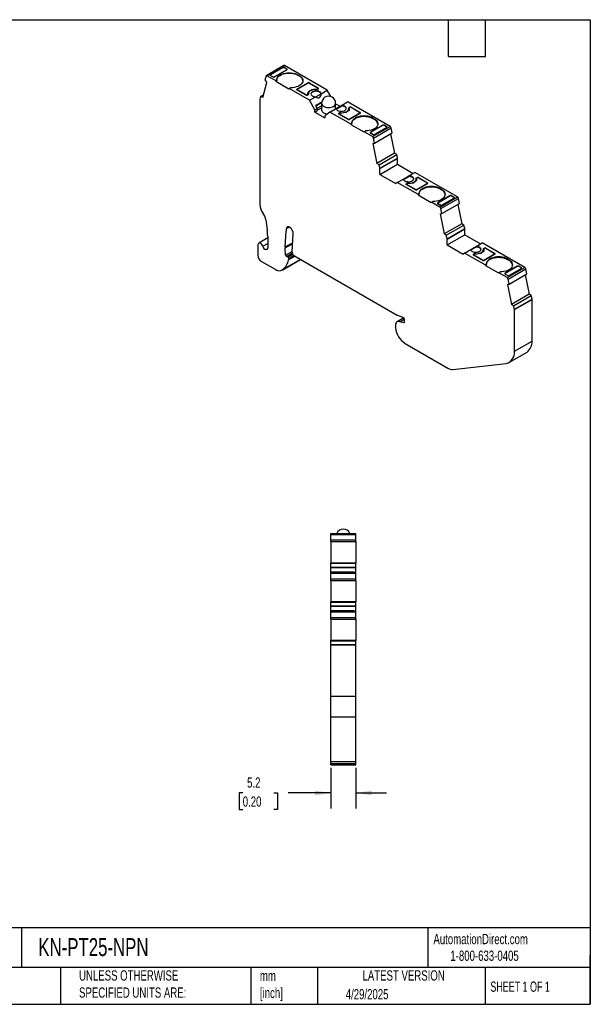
# Model space of a CAD drawing. Header units: millimetres. Extents: x 6 to 273, y 6 to 210.
# Tile 2 of 2: x 155 to 273, y 6 to 210. Entities that reach past the tile are written whole.
import ezdxf

# ---------------------------------------------------------------- set-up
doc = ezdxf.new("R2010")
doc.units = ezdxf.units.MM
doc.linetypes.add('SLD-Solid', pattern=[0])
doc.layers.add('DIMENSIONS', color=140, linetype='SLD-Solid', lineweight=25)
doc.layers.add('TEXT', color=140, linetype='SLD-Solid', lineweight=25)
doc.styles.add('SLDTEXTSTYLE0', font='TXT', dxfattribs={"width": 0.7})
doc.styles.add('SLDTEXTSTYLE1', font='TXT', dxfattribs={"width": 0.65})
doc.dimstyles.new('SLDDIMSTYLE1', dxfattribs={"dimtxt": 2.158008, "dimasz": 3.302, "dimexe": 0, "dimexo": 0.0625, "dimgap": 0.539502, "dimtad": 0, "dimtih": 1, "dimtoh": 1, "dimrnd": 1e-09, "dimzin": 12, "dimdsep": 46, "dimtxsty": 'SLDTEXTSTYLE0', "dimsah": 1, "dimcen": 0.09, "dimadec": 0, "dimazin": 3, "dimtfac": 1, "dimtmove": 0, "dimatfit": 0, "dimfxl": 0, "dimfrac": 2, "dimtolj": 1, "dimtzin": 12, "dimarcsym": 0})

# ---------------------------------------------------------------- blocks, each defined once
blk = doc.blocks.new('_D_3')
at = {"layer": 'DIMENSIONS'}
for p, q in [((219.54, 55.17), (219.54, 46.79)), ((224.69, 55.17), (224.69, 46.79)), ((201.37, 49.97), (200.65, 49.97)), ((200.65, 49.97), (200.65, 46.54)), ((207.79, 49.97), (208.51, 49.97)), ((208.51, 49.97), (208.51, 46.54)), ((219.54, 49.97), (210.71, 49.97)), ((224.69, 49.97), (231.04, 49.97)), ((200.65, 46.54), (201.37, 46.54)), ((208.51, 46.54), (207.79, 46.54))]:
    blk.add_line(p, q, dxfattribs=at)
for points in [[(219.54, 49.97), (216.24, 50.47), (216.24, 49.46)], [(224.69, 49.97), (227.99, 49.46), (227.99, 50.47)]]:
    blk.add_solid(points, dxfattribs=at)
at = {"layer": 'DIMENSIONS', "char_height": 2.117, "attachment_point": 1, "style": 'SLDTEXTSTYLE0'}
for s, insert in [('5.2', (202.27, 53.18)), ('0.20', (201.37, 49.26))]:
    blk.add_mtext(s, dxfattribs=dict(at, insert=insert))

msp = doc.modelspace()

# ---------------------------------------------------------------- linework, layer by layer
for p, q in [((209.868, 200.1), (206.227, 197.998)), ((206.364, 197.99), (210.006, 200.092)), ((207.091, 198.223), (209.601, 199.672)), ((209.614, 199.664), (207.105, 198.216)), ((207.932, 197.738), (210.442, 199.187)), ((210.455, 199.179), (207.946, 197.73)), ((209.602, 199.657), (209.601, 199.672)), ((209.884, 199.672), (209.898, 199.664)), ((210.442, 199.35), (209.898, 199.665)), ((218.8, 195.015), (210.006, 200.092)), ((210.443, 199.171), (210.442, 199.187)), ((210.444, 199.349), (210.456, 199.342)), ((210.504, 199.23), (210.5, 199.274)), ((206.172, 197.92), (205.958, 197.123)), ((205.958, 197.123), (206.33, 196.619)), ((208.123, 196.974), (206.364, 197.99)), ((207.046, 198.139), (207.044, 198.106)), ((207.104, 198.052), (207.091, 198.06)), ((207.104, 198.052), (207.649, 197.738)), ((207.105, 198.052), (207.104, 198.052)), ((207.105, 198.052), (207.649, 197.738)), ((207.663, 197.73), (207.649, 197.738)), ((207.649, 197.738), (207.649, 197.738)), ((208.401, 197.135), (208.123, 196.974)), ((212.754, 198.179), (213.037, 198.016)), ((212.754, 198.097), (212.754, 198.179)), ((212.754, 198.097), (213.037, 197.934)), ((213.037, 197.934), (213.037, 198.016)), ((205.491, 193.486), (206.33, 196.619)), ((208.193, 196.852), (208.123, 196.974)), ((208.405, 196.974), (208.193, 196.852)), ((208.193, 196.852), (210.88, 195.301)), ((210.88, 195.301), (210.95, 195.342)), ((210.95, 195.342), (211.228, 195.503)), ((215.158, 192.913), (210.95, 195.342)), ((212.542, 195.24), (214.769, 196.526)), ((212.542, 195.158), (214.769, 196.444)), ((212.542, 195.24), (212.542, 195.158)), ((212.757, 194.952), (212.542, 195.076)), ((212.604, 195.138), (212.604, 195.056)), ((214.84, 196.464), (212.648, 195.199)), ((214.451, 194.036), (212.648, 195.076)), ((212.648, 195.076), (212.648, 195.015)), ((214.769, 196.444), (214.769, 196.526)), ((215.268, 196.401), (215.052, 196.526)), ((215.052, 196.526), (215.052, 196.464)), ((215.052, 196.464), (216.855, 195.423)), ((216.216, 195.854), (215.268, 196.401)), ((216.961, 195.423), (216.216, 195.854)), ((216.579, 195.151), (216.579, 195.207)), ((216.749, 195.24), (216.855, 195.301)), ((216.749, 195.24), (216.749, 195.158)), ((216.855, 195.219), (216.749, 195.158)), ((216.961, 195.26), (216.819, 195.178)), ((216.855, 195.219), (216.855, 195.301)), ((216.961, 195.342), (216.896, 195.379)), ((216.899, 195.281), (216.899, 195.362)), ((216.961, 195.342), (216.961, 195.423)), ((204.891, 193.101), (204.891, 171.388)), ((205.045, 193.707), (204.898, 193.16)), ((205.045, 193.707), (205.643, 194.053)), ((205.491, 193.486), (205.045, 193.707)), ((213.706, 194.405), (212.757, 194.952)), ((214.451, 193.974), (213.706, 194.405)), ((214.451, 193.974), (214.451, 194.036)), ((214.643, 193.944), (214.663, 193.954)), ((214.663, 194.036), (214.769, 194.097)), ((214.663, 194.036), (214.663, 193.954)), ((214.769, 194.015), (214.663, 193.954)), ((214.875, 194.056), (214.734, 193.974)), ((214.769, 194.015), (214.769, 194.097)), ((214.828, 194.097), (214.828, 194.178)), ((214.913, 194.291), (214.913, 194.209)), ((214.913, 194.209), (214.924, 194.103)), ((214.931, 194.12), (214.931, 194.156)), ((215.158, 192.913), (216.426, 193.645)), ((216.465, 193.622), (217.527, 194.235)), ((217.528, 194.161), (217.527, 194.235)), ((217.532, 194.283), (218.8, 195.015)), ((219.522, 193.675), (218.8, 195.015)), ((216.224, 190.937), (215.158, 192.913)), ((216.224, 190.937), (216.719, 191.223)), ((217.651, 192.535), (216.4, 191.813)), ((216.4, 191.813), (216.719, 191.223)), ((217.635, 192.404), (216.45, 191.72)), ((216.698, 191.261), (217.631, 191.8)), ((216.719, 190.865), (217.631, 191.392)), ((216.719, 191.223), (216.719, 190.783)), ((217.631, 192.244), (217.631, 190.95)), ((219.363, 190.486), (220.631, 191.217)), ((220.531, 191.16), (220.531, 192.244)), ((220.531, 192.215), (221.459, 191.68)), ((220.656, 191.114), (221.795, 191.772)), ((221.737, 191.856), (223.005, 192.588)), ((231.786, 187.519), (223.005, 192.588)), ((223.25, 191.129), (223.25, 191.21)), ((223.287, 191.445), (223.429, 191.527)), ((223.287, 191.363), (223.429, 191.445)), ((223.287, 191.363), (223.287, 191.445)), ((223.335, 191.323), (223.335, 191.241)), ((223.337, 191.306), (223.337, 191.225)), ((223.351, 191.139), (223.337, 191.225)), ((223.5, 191.465), (223.394, 191.404)), ((223.429, 191.527), (223.429, 191.445)), ((223.712, 191.527), (225.621, 190.425)), ((223.712, 191.465), (223.712, 191.527)), ((223.712, 191.465), (225.515, 190.425)), ((216.224, 190.498), (216.224, 190.937)), ((216.224, 190.498), (216.719, 190.783)), ((216.224, 190.498), (218.301, 189.298)), ((219.363, 190.486), (218.301, 189.743)), ((218.301, 189.743), (218.301, 189.298)), ((223.57, 188.057), (219.363, 190.486)), ((221.202, 190.241), (221.343, 190.323)), ((221.202, 190.159), (221.343, 190.241)), ((221.202, 190.159), (221.202, 190.241)), ((223.111, 188.975), (221.202, 190.078)), ((221.264, 190.139), (221.264, 190.057)), ((221.414, 190.261), (221.308, 190.2)), ((223.111, 189.037), (221.308, 190.078)), ((221.308, 190.078), (221.308, 190.016)), ((221.343, 190.323), (221.343, 190.241)), ((221.516, 190.293), (221.516, 190.355)), ((223.111, 188.975), (223.111, 189.037)), ((223.323, 189.037), (225.515, 190.302)), ((223.323, 188.955), (225.515, 190.22)), ((223.323, 189.037), (223.323, 188.955)), ((225.621, 190.261), (223.394, 188.975)), ((225.515, 190.22), (225.515, 190.302)), ((225.621, 190.343), (225.556, 190.38)), ((225.559, 190.282), (225.559, 190.363)), ((225.621, 190.425), (225.621, 190.343)), ((228.202, 189.261), (228.485, 189.098)), ((228.202, 189.179), (228.202, 189.261)), ((228.202, 189.179), (228.485, 189.016)), ((228.485, 189.016), (228.485, 189.098)), ((223.303, 188.945), (223.323, 188.955)), ((223.849, 188.218), (223.57, 188.057)), ((223.641, 187.934), (223.57, 188.057)), ((223.853, 188.057), (223.641, 187.934)), ((223.641, 187.934), (226.328, 186.383)), ((227.708, 186.322), (230.217, 187.771)), ((230.23, 187.763), (227.721, 186.315)), ((228.145, 185.416), (231.786, 187.519)), ((228.349, 185.117), (231.991, 187.219)), ((228.548, 185.837), (231.058, 187.285)), ((231.071, 187.278), (228.562, 185.829)), ((230.217, 187.771), (230.218, 187.756)), ((230.463, 187.785), (231.095, 187.419)), ((230.5, 187.771), (230.514, 187.763)), ((231.058, 187.449), (230.514, 187.763)), ((230.514, 187.755), (230.514, 187.763)), ((231.058, 187.449), (231.072, 187.441)), ((231.058, 187.441), (231.058, 187.449)), ((231.059, 187.27), (231.058, 187.285)), ((231.12, 187.33), (231.116, 187.373)), ((232.204, 186.177), (231.991, 187.219)), ((226.399, 186.424), (226.328, 186.383)), ((226.399, 186.424), (226.677, 186.585)), ((228.145, 185.416), (226.399, 186.424)), ((228.316, 185.815), (227.684, 186.18)), ((227.721, 186.151), (227.707, 186.159)), ((227.721, 186.151), (228.263, 185.838)), ((228.279, 185.829), (228.265, 185.837)), ((228.563, 184.074), (228.349, 185.117)), ((228.563, 184.074), (232.204, 186.177)), ((231.858, 185.977), (232.672, 181.999)), ((228.191, 183.999), (228.563, 184.074)), ((228.191, 183.999), (229.03, 179.897)), ((232.672, 181.999), (229.03, 179.897)), ((229.476, 179.603), (233.118, 181.706)), ((229.623, 178.887), (233.265, 180.989)), ((229.63, 178.819), (233.272, 180.922)), ((233.118, 181.706), (232.672, 181.999)), ((233.265, 180.989), (233.118, 181.706)), ((233.272, 179.72), (233.272, 180.922)), ((229.476, 179.603), (229.03, 179.897)), ((229.623, 178.887), (229.476, 179.603)), ((229.63, 177.618), (233.272, 179.72)), ((229.63, 177.618), (229.63, 178.819)), ((233.272, 179.72), (236.534, 177.837)), ((229.63, 177.618), (232.926, 175.715)), ((234.539, 176.567), (235.678, 177.225)), ((235.62, 177.31), (236.888, 178.041)), ((245.669, 172.972), (236.888, 178.041)), ((237.17, 176.898), (237.312, 176.98)), ((237.17, 176.817), (237.312, 176.898)), ((237.17, 176.817), (237.17, 176.898)), ((237.383, 176.919), (237.277, 176.857)), ((237.312, 176.98), (237.312, 176.898)), ((237.595, 176.98), (239.504, 175.878)), ((237.595, 176.919), (237.595, 176.98)), ((237.595, 176.919), (239.398, 175.878)), ((233.246, 175.939), (232.926, 175.715)), ((233.246, 175.939), (234.513, 176.671)), ((237.453, 173.51), (233.246, 175.939)), ((235.085, 175.694), (235.226, 175.776)), ((235.085, 175.612), (235.226, 175.694)), ((235.085, 175.612), (235.085, 175.694)), ((236.994, 174.429), (235.085, 175.531)), ((235.147, 175.592), (235.147, 175.51)), ((235.297, 175.714), (235.191, 175.653)), ((236.994, 174.49), (235.191, 175.531)), ((235.191, 175.531), (235.191, 175.47)), ((235.226, 175.776), (235.226, 175.694)), ((235.399, 175.746), (235.399, 175.808)), ((237.133, 176.582), (237.133, 176.664)), ((237.206, 174.49), (239.398, 175.755)), ((237.206, 174.408), (239.398, 175.674)), ((237.218, 176.776), (237.218, 176.694)), ((237.22, 176.759), (237.22, 176.678)), ((237.234, 176.592), (237.22, 176.678)), ((239.504, 175.714), (237.277, 174.429)), ((239.398, 175.674), (239.398, 175.755)), ((239.504, 175.796), (239.439, 175.834)), ((239.442, 175.735), (239.442, 175.817)), ((239.504, 175.796), (239.504, 175.878)), ((236.994, 174.429), (236.994, 174.49)), ((237.186, 174.399), (237.206, 174.408)), ((237.206, 174.49), (237.206, 174.408)), ((237.732, 173.671), (237.453, 173.51)), ((237.524, 173.388), (237.453, 173.51)), ((237.736, 173.51), (237.524, 173.388)), ((237.524, 173.388), (240.211, 171.837)), ((241.59, 171.776), (244.1, 173.224)), ((244.113, 173.216), (241.604, 171.768)), ((242.027, 170.87), (245.669, 172.972)), ((242.085, 174.714), (242.368, 174.551)), ((242.085, 174.633), (242.085, 174.714)), ((242.085, 174.633), (242.368, 174.469)), ((242.368, 174.469), (242.368, 174.551)), ((242.431, 171.29), (244.941, 172.739)), ((244.954, 172.731), (242.445, 171.282)), ((244.1, 173.224), (244.101, 173.209)), ((244.345, 173.238), (244.978, 172.873)), ((244.383, 173.224), (244.397, 173.217)), ((244.941, 172.902), (244.397, 173.217)), ((244.397, 173.208), (244.397, 173.217)), ((244.941, 172.902), (244.955, 172.894)), ((244.941, 172.894), (244.941, 172.902)), ((244.942, 172.724), (244.941, 172.739)), ((245.003, 172.783), (244.999, 172.826)), ((204.891, 171.388), (204.891, 171.388)), ((240.282, 171.877), (240.211, 171.837)), ((240.282, 171.877), (240.56, 172.038)), ((242.027, 170.87), (240.282, 171.877)), ((242.199, 171.268), (241.567, 171.634)), ((241.604, 171.604), (241.59, 171.612)), ((241.604, 171.604), (242.148, 171.29)), ((242.162, 171.282), (242.148, 171.29)), ((242.232, 170.57), (245.874, 172.672)), ((242.446, 169.528), (246.087, 171.63)), ((245.741, 171.43), (246.555, 167.452)), ((246.087, 171.63), (245.874, 172.672)), ((242.074, 169.453), (242.446, 169.528)), ((242.074, 169.453), (242.913, 165.35)), ((242.446, 169.528), (242.232, 170.57)), ((206.149, 168.214), (206.412, 166.26)), ((211.004, 166.744), (210.34, 166.361)), ((246.555, 167.452), (242.913, 165.35)), ((243.359, 165.057), (247.001, 167.159)), ((247.001, 167.159), (246.555, 167.452)), ((247.148, 166.442), (247.001, 167.159)), ((206.511, 164.844), (206.511, 162.478)), ((210.141, 162.653), (210.316, 165.908)), ((210.34, 166.361), (210.316, 165.908)), ((211.542, 161.547), (211.752, 165.448)), ((243.359, 165.057), (242.913, 165.35)), ((243.506, 164.34), (243.359, 165.057)), ((243.506, 164.34), (247.148, 166.442)), ((243.513, 164.273), (247.155, 166.375)), ((243.513, 163.071), (247.155, 165.174)), ((247.155, 165.174), (247.155, 166.375)), ((247.155, 165.174), (250.417, 163.29)), ((204.504, 163.085), (204.504, 160.88)), ((206.511, 164.498), (204.659, 163.429)), ((205.507, 162.782), (206.511, 163.361)), ((210.141, 162.653), (211.648, 163.524)), ((210.141, 162.452), (211.637, 163.316)), ((243.513, 163.071), (243.513, 164.273)), ((243.513, 163.071), (246.809, 161.169)), ((248.422, 162.021), (249.561, 162.678)), ((249.503, 162.763), (250.771, 163.495)), ((259.552, 158.425), (250.771, 163.495)), ((206.157, 162.105), (206.475, 162.288)), ((210.221, 160.942), (210.141, 162.452)), ((210.221, 160.942), (211.551, 161.71)), ((210.362, 160.708), (211.556, 161.397)), ((210.708, 160.508), (210.362, 160.708)), ((211.705, 161.084), (210.708, 160.508)), ((212.177, 160.747), (210.819, 159.963)), ((211.948, 160.88), (210.848, 160.245)), ((211.895, 160.91), (233.211, 148.605)), ((247.129, 161.392), (246.809, 161.169)), ((247.129, 161.392), (248.396, 162.124)), ((251.336, 158.963), (247.129, 161.392)), ((248.967, 161.147), (249.109, 161.229)), ((248.967, 161.066), (249.109, 161.147)), ((248.967, 161.066), (248.967, 161.147)), ((250.877, 159.882), (248.967, 160.984)), ((249.03, 161.045), (249.03, 160.964)), ((249.18, 161.168), (249.073, 161.107)), ((250.877, 159.943), (249.073, 160.984)), ((249.073, 160.984), (249.073, 160.923)), ((249.109, 161.229), (249.109, 161.147)), ((249.282, 161.199), (249.282, 161.261)), ((251.015, 162.035), (251.015, 162.117)), ((251.053, 162.351), (251.195, 162.433)), ((251.053, 162.27), (251.195, 162.352)), ((251.053, 162.27), (251.053, 162.351)), ((251.089, 159.943), (253.281, 161.209)), ((251.089, 159.861), (253.281, 161.127)), ((251.101, 162.229), (251.101, 162.147)), ((251.103, 162.213), (251.103, 162.131)), ((251.117, 162.045), (251.103, 162.131)), ((251.266, 162.372), (251.159, 162.311)), ((253.387, 161.168), (251.159, 159.882)), ((251.195, 162.433), (251.195, 162.352)), ((251.478, 162.433), (253.387, 161.331)), ((251.478, 162.372), (251.478, 162.433)), ((251.478, 162.372), (253.281, 161.331)), ((253.281, 161.127), (253.281, 161.209)), ((253.387, 161.249), (253.322, 161.287)), ((253.325, 161.188), (253.325, 161.27)), ((253.387, 161.249), (253.387, 161.331)), ((205.211, 159.656), (208.026, 158.031)), ((209.513, 157.889), (213.155, 159.991)), ((213.292, 160.087), (209.651, 157.984)), ((210.848, 160.245), (210.819, 159.963)), ((213.155, 159.991), (213.292, 160.087)), ((250.877, 159.882), (250.877, 159.943)), ((251.069, 159.852), (251.089, 159.861)), ((251.089, 159.943), (251.089, 159.861)), ((251.615, 159.124), (251.336, 158.963)), ((251.407, 158.841), (251.336, 158.963)), ((251.619, 158.963), (251.407, 158.841)), ((251.407, 158.841), (254.094, 157.29)), ((255.473, 157.229), (257.982, 158.677)), ((257.996, 158.67), (255.487, 157.221)), ((255.968, 160.168), (256.251, 160.004)), ((255.968, 160.086), (255.968, 160.168)), ((255.968, 160.086), (256.251, 159.923)), ((256.251, 159.923), (256.251, 160.004)), ((257.982, 158.677), (257.984, 158.662)), ((258.266, 158.678), (258.28, 158.67)), ((258.824, 158.356), (258.28, 158.67)), ((254.165, 157.331), (254.094, 157.29)), ((254.165, 157.331), (254.443, 157.491)), ((255.91, 156.323), (254.165, 157.331)), ((255.486, 157.057), (255.473, 157.065)), ((255.486, 157.057), (256.031, 156.743)), ((255.91, 156.323), (259.552, 158.425)), ((256.045, 156.735), (256.031, 156.743)), ((256.115, 156.023), (259.757, 158.125)), ((256.314, 156.743), (258.823, 158.192)), ((258.837, 158.184), (256.328, 156.736)), ((256.329, 154.981), (259.97, 157.083)), ((258.825, 158.177), (258.823, 158.192)), ((258.824, 158.356), (258.838, 158.348)), ((258.886, 158.236), (258.882, 158.279)), ((259.624, 156.883), (260.438, 152.906)), ((259.97, 157.083), (259.757, 158.125)), ((255.957, 154.906), (256.329, 154.981)), ((255.957, 154.906), (256.796, 150.803)), ((256.329, 154.981), (256.115, 156.023)), ((260.438, 152.906), (256.796, 150.803)), ((257.242, 150.51), (260.884, 152.612)), ((260.884, 152.612), (260.438, 152.906)), ((261.03, 151.896), (260.884, 152.612)), ((257.242, 150.51), (256.796, 150.803)), ((257.389, 149.793), (257.242, 150.51)), ((257.389, 149.793), (261.03, 151.896)), ((257.396, 149.726), (261.038, 151.828)), ((261.038, 143.85), (261.038, 151.828)), ((233.316, 148.553), (234.517, 148.068)), ((257.396, 141.747), (257.396, 149.726)), ((232.841, 146.375), (232.841, 146.13)), ((234.612, 147.991), (233.204, 147.178)), ((233.76, 147.228), (234.679, 147.759)), ((234.574, 147.01), (233.76, 147.228)), ((234.574, 147.01), (234.674, 147.068)), ((234.679, 147.813), (234.679, 147.107)), ((234.856, 142.756), (243.694, 137.654)), ((257.396, 141.112), (261.038, 143.214)), ((261.038, 143.214), (261.038, 143.85)), ((256.36, 138.851), (260.002, 140.953)), ((257.396, 141.112), (257.396, 141.747)), ((257.396, 141.112), (257.396, 141.112)), ((244.733, 137.386), (255.676, 138.63)), ((219.542, 103.536), (224.692, 103.536)), ((219.542, 103.314), (219.542, 103.536)), ((219.542, 103.314), (224.692, 103.314)), ((219.542, 102.188), (219.542, 103.314)), ((219.542, 102.188), (224.692, 102.188)), ((219.542, 101.833), (219.542, 102.188)), ((219.542, 101.833), (224.692, 101.833)), ((219.542, 101.833), (219.542, 97.403)), ((220.152, 103.536), (220.152, 103.536)), ((224.692, 103.314), (224.692, 103.536)), ((224.692, 102.188), (224.692, 103.314)), ((224.692, 101.833), (224.692, 102.188)), ((224.692, 101.833), (224.692, 97.403)), ((224.692, 97.403), (219.542, 97.403)), ((219.542, 97.359), (219.542, 97.403)), ((219.542, 97.359), (224.692, 97.359)), ((219.542, 96.585), (219.542, 97.359)), ((219.542, 96.585), (224.692, 96.585)), ((219.542, 96.507), (219.542, 96.585)), ((219.542, 96.507), (224.692, 96.507)), ((219.542, 95.536), (219.542, 96.507)), ((219.542, 95.536), (224.692, 95.536)), ((219.542, 95.314), (219.542, 95.536)), ((219.542, 95.536), (219.936, 95.536)), ((219.936, 95.536), (219.542, 95.536)), ((219.542, 95.536), (220.142, 95.536)), ((220.137, 95.536), (219.936, 95.536)), ((220.139, 95.536), (219.936, 95.536)), ((220.142, 95.536), (220.142, 95.536)), ((220.142, 95.536), (220.142, 95.536)), ((220.152, 95.536), (220.152, 95.536)), ((223.891, 95.536), (220.343, 95.536)), ((224.082, 95.536), (224.082, 95.536)), ((224.092, 95.536), (224.692, 95.536)), ((224.092, 95.536), (224.092, 95.536)), ((224.092, 95.536), (224.092, 95.536)), ((224.292, 95.536), (224.292, 95.536)), ((224.692, 97.359), (224.692, 97.403)), ((224.692, 96.585), (224.692, 97.359)), ((224.692, 96.507), (224.692, 96.585)), ((224.692, 95.536), (224.692, 96.507)), ((224.692, 95.314), (224.692, 95.536)), ((219.542, 95.314), (224.692, 95.314)), ((219.542, 94.188), (219.542, 95.314)), ((219.542, 94.188), (224.692, 94.188)), ((219.542, 93.833), (219.542, 94.188)), ((219.542, 93.833), (224.692, 93.833)), ((219.542, 93.833), (219.542, 89.403)), ((224.692, 94.188), (224.692, 95.314)), ((224.692, 93.833), (224.692, 94.188)), ((224.692, 93.833), (224.692, 89.403)), ((224.692, 89.403), (219.542, 89.403)), ((219.542, 89.359), (219.542, 89.403)), ((219.542, 89.359), (224.692, 89.359)), ((219.542, 88.585), (219.542, 89.359)), ((219.542, 88.585), (224.692, 88.585)), ((219.542, 88.507), (219.542, 88.585)), ((219.542, 88.507), (224.692, 88.507)), ((219.542, 87.536), (219.542, 88.507)), ((219.542, 87.536), (224.692, 87.536)), ((219.542, 87.314), (219.542, 87.536)), ((219.936, 87.536), (219.542, 87.536)), ((219.542, 87.536), (220.242, 87.536)), ((219.542, 87.536), (219.936, 87.536)), ((220.154, 87.536), (219.936, 87.536)), ((220.243, 87.536), (219.936, 87.536)), ((220.142, 87.536), (220.142, 87.536)), ((220.142, 87.536), (220.142, 87.536)), ((220.142, 87.536), (220.142, 87.536)), ((223.891, 87.536), (220.343, 87.536)), ((224.083, 87.536), (224.692, 87.536)), ((224.092, 87.536), (224.092, 87.536)), ((224.092, 87.536), (224.092, 87.536)), ((224.092, 87.536), (224.092, 87.536)), ((224.292, 87.536), (224.292, 87.536)), ((224.692, 89.359), (224.692, 89.403)), ((224.692, 88.585), (224.692, 89.359)), ((224.692, 88.507), (224.692, 88.585)), ((224.692, 87.536), (224.692, 88.507)), ((224.692, 87.314), (224.692, 87.536)), ((219.542, 87.314), (224.692, 87.314)), ((219.542, 86.188), (219.542, 87.314)), ((219.542, 86.188), (224.692, 86.188)), ((219.542, 85.833), (219.542, 86.188)), ((219.542, 85.833), (224.692, 85.833)), ((219.542, 85.833), (219.542, 81.403)), ((224.692, 86.188), (224.692, 87.314)), ((224.692, 85.833), (224.692, 86.188)), ((224.692, 85.833), (224.692, 81.403)), ((224.692, 81.403), (219.542, 81.403)), ((219.542, 81.359), (219.542, 81.403)), ((219.542, 81.359), (224.692, 81.359)), ((219.542, 80.585), (219.542, 81.359)), ((224.692, 81.359), (224.692, 81.403)), ((224.692, 80.585), (224.692, 81.359)), ((219.542, 80.585), (224.692, 80.585)), ((219.542, 80.507), (219.542, 80.585)), ((219.542, 70.736), (219.542, 80.507)), ((219.542, 80.507), (224.692, 80.507)), ((224.692, 80.507), (224.692, 80.585)), ((224.692, 70.736), (224.692, 80.507)), ((219.542, 69.958), (219.542, 70.736)), ((219.542, 69.958), (224.692, 69.958)), ((219.542, 65.702), (219.542, 69.958)), ((224.692, 69.958), (224.692, 70.736)), ((224.692, 65.702), (224.692, 69.958)), ((219.542, 65.702), (224.692, 65.702)), ((219.542, 56.442), (219.542, 65.702)), ((224.692, 56.442), (224.692, 65.702)), ((219.542, 56.442), (224.692, 56.442)), ((219.542, 56.036), (219.542, 56.442)), ((219.542, 56.036), (224.692, 56.036)), ((219.542, 55.774), (219.542, 56.036)), ((219.542, 55.774), (224.692, 55.774)), ((224.692, 56.036), (224.692, 56.442)), ((224.692, 55.774), (224.692, 56.036))]:
    msp.add_line(p, q)
at = {"flags": 128}
for points in [[(208.401, 197.135), (208.431, 197.365), (208.524, 197.59), (208.677, 197.804), (208.885, 198.001), (209.145, 198.177), (209.449, 198.328), (209.791, 198.449), (210.16, 198.537), (210.55, 198.592), (210.949, 198.61), (211.348, 198.592), (211.738, 198.538), (212.108, 198.45), (212.449, 198.329), (212.754, 198.179)], [(208.401, 197.056), (208.415, 197.21), (208.49, 197.443), (208.629, 197.665), (208.828, 197.872), (209.082, 198.058), (209.383, 198.217), (209.726, 198.347), (210.1, 198.444), (210.495, 198.505), (210.903, 198.528), (211.312, 198.513), (211.711, 198.461), (212.091, 198.373), (212.442, 198.25), (212.754, 198.097)], [(213.037, 198.016), (213.297, 197.84), (213.506, 197.643), (213.659, 197.429), (213.752, 197.204), (213.783, 196.974), (213.752, 196.743), (213.658, 196.518), (213.504, 196.305), (213.295, 196.108), (213.034, 195.932), (212.729, 195.782), (212.387, 195.662), (212.017, 195.574), (211.628, 195.52), (211.228, 195.503)], [(214.826, 194.195), (214.813, 194.379), (214.866, 194.56), (214.983, 194.732), (215.157, 194.886), (215.383, 195.016), (215.649, 195.116), (215.946, 195.184), (216.261, 195.214), (216.579, 195.207)], [(216.647, 195.146), (216.334, 195.155), (216.024, 195.127), (215.732, 195.062), (215.469, 194.964), (215.247, 194.836), (215.077, 194.684), (214.964, 194.515), (214.915, 194.336), (214.931, 194.156)], [(216.73, 195.149), (216.732, 195.149), (216.749, 195.158)], [(212.604, 195.056), (212.607, 195.039), (212.607, 195.039)], [(217.532, 194.283), (217.488, 194.427), (217.385, 194.561), (217.229, 194.677), (217.03, 194.768), (216.799, 194.828), (216.549, 194.855), (216.296, 194.846), (216.054, 194.803), (215.836, 194.727), (215.657, 194.624), (215.526, 194.498), (215.451, 194.358), (215.436, 194.212), (215.482, 194.068), (215.587, 193.935), (215.744, 193.82), (215.944, 193.73), (216.176, 193.67), (216.426, 193.645)], [(217.527, 194.235), (217.466, 194.382), (217.345, 194.515), (217.17, 194.627), (216.952, 194.711), (216.705, 194.761), (216.445, 194.774), (216.187, 194.75), (215.948, 194.689), (215.741, 194.597), (215.581, 194.478), (215.477, 194.339), (215.436, 194.209)], [(217.632, 192.233), (217.633, 192.209), (217.681, 192.036), (217.789, 191.873), (217.954, 191.726), (218.169, 191.602), (218.423, 191.507), (218.706, 191.444), (219.005, 191.417), (219.308, 191.426), (219.601, 191.471), (219.871, 191.551), (220.107, 191.661), (220.297, 191.797), (220.435, 191.953), (220.513, 192.122), (220.531, 192.233)], [(220.631, 191.217), (220.675, 191.073), (220.778, 190.939), (220.934, 190.824), (221.133, 190.733), (221.364, 190.673), (221.614, 190.646), (221.867, 190.655), (222.109, 190.698), (222.326, 190.774), (222.506, 190.877), (222.637, 191.003), (222.712, 191.143), (222.727, 191.289), (222.681, 191.433), (222.576, 191.566), (222.419, 191.681), (222.219, 191.771), (221.987, 191.831), (221.737, 191.856)], [(221.516, 190.355), (221.829, 190.346), (222.138, 190.374), (222.431, 190.439), (222.694, 190.537), (222.915, 190.665), (223.086, 190.817), (223.198, 190.986), (223.248, 191.165), (223.231, 191.345)], [(223.337, 191.306), (223.349, 191.122), (223.296, 190.941), (223.18, 190.769), (223.006, 190.615), (222.78, 190.485), (222.513, 190.384), (222.216, 190.317), (221.902, 190.287), (221.583, 190.294)], [(222.727, 191.21), (222.705, 191.297), (222.619, 191.44), (222.474, 191.565), (222.28, 191.666), (222.049, 191.737), (221.795, 191.772)], [(223.335, 191.241), (223.335, 191.238), (223.337, 191.225)], [(221.264, 190.057), (221.267, 190.04), (221.267, 190.04)], [(228.202, 189.261), (227.897, 189.411), (227.556, 189.532), (227.186, 189.62), (226.797, 189.674), (226.397, 189.692), (225.998, 189.674), (225.609, 189.62), (225.239, 189.531), (224.898, 189.41), (224.594, 189.26), (224.334, 189.084), (224.125, 188.887), (223.972, 188.673), (223.88, 188.448), (223.849, 188.218)], [(223.849, 188.139), (223.863, 188.293), (223.938, 188.525), (224.078, 188.748), (224.276, 188.955), (224.53, 189.14), (224.832, 189.3), (225.174, 189.43), (225.548, 189.526), (225.944, 189.587), (226.352, 189.61), (226.76, 189.596), (227.16, 189.544), (227.54, 189.455), (227.89, 189.333), (228.202, 189.179)], [(228.485, 189.098), (228.745, 188.922), (228.954, 188.725), (229.107, 188.511), (229.201, 188.287), (229.232, 188.056), (229.2, 187.826), (229.106, 187.601), (228.953, 187.387), (228.743, 187.19), (228.483, 187.015), (228.178, 186.865), (227.836, 186.744), (227.466, 186.656), (227.077, 186.603), (226.677, 186.585)], [(234.513, 176.671), (234.558, 176.527), (234.661, 176.393), (234.817, 176.277), (235.016, 176.187), (235.247, 176.126), (235.497, 176.099), (235.75, 176.108), (235.992, 176.151), (236.209, 176.227), (236.389, 176.331), (236.52, 176.456), (236.595, 176.596), (236.61, 176.742), (236.564, 176.886), (236.459, 177.019), (236.302, 177.134), (236.102, 177.224), (235.87, 177.284), (235.62, 177.31)], [(235.399, 175.808), (235.712, 175.799), (236.021, 175.827), (236.314, 175.892), (236.577, 175.991), (236.798, 176.119), (236.969, 176.27), (237.081, 176.439), (237.13, 176.618), (237.114, 176.799)], [(235.678, 177.225), (235.932, 177.19), (236.163, 177.12), (236.357, 177.018), (236.502, 176.893), (236.588, 176.751), (236.609, 176.664)], [(235.147, 175.51), (235.15, 175.493), (235.15, 175.493)], [(237.22, 176.759), (237.232, 176.576), (237.179, 176.394), (237.063, 176.223), (236.889, 176.069), (236.663, 175.939), (236.396, 175.838), (236.099, 175.771), (235.785, 175.74), (235.466, 175.747)], [(237.218, 176.694), (237.218, 176.691), (237.22, 176.678)], [(242.085, 174.714), (241.78, 174.865), (241.439, 174.985), (241.069, 175.074), (240.68, 175.128), (240.28, 175.146), (239.881, 175.127), (239.492, 175.073), (239.122, 174.984), (238.781, 174.864), (238.477, 174.713), (238.217, 174.537), (238.008, 174.34), (237.855, 174.126), (237.763, 173.901), (237.732, 173.671)], [(237.732, 173.592), (237.746, 173.746), (237.821, 173.979), (237.96, 174.201), (238.159, 174.408), (238.413, 174.593), (238.715, 174.753), (239.057, 174.883), (239.431, 174.98), (239.827, 175.04), (240.234, 175.064), (240.643, 175.049), (241.043, 174.997), (241.423, 174.908), (241.773, 174.786), (242.085, 174.633)], [(242.368, 174.551), (242.628, 174.375), (242.837, 174.178), (242.99, 173.965), (243.083, 173.74), (243.115, 173.509), (243.083, 173.279), (242.989, 173.054), (242.836, 172.841), (242.626, 172.644), (242.366, 172.468), (242.061, 172.318), (241.719, 172.198), (241.349, 172.109), (240.959, 172.056), (240.56, 172.038)], [(211.752, 165.448), (211.739, 165.668), (211.679, 165.905), (211.575, 166.141), (211.436, 166.361), (211.27, 166.55), (211.089, 166.695), (210.905, 166.786), (210.73, 166.818), (210.577, 166.787), (210.456, 166.695), (210.375, 166.55), (210.34, 166.361)], [(205.507, 162.782), (205.417, 162.982), (205.292, 163.165), (205.145, 163.313), (204.989, 163.415), (204.836, 163.461), (204.701, 163.448), (204.594, 163.376), (204.527, 163.251), (204.504, 163.085)], [(248.396, 162.124), (248.441, 161.98), (248.544, 161.846), (248.7, 161.73), (248.899, 161.64), (249.13, 161.579), (249.379, 161.553), (249.633, 161.561), (249.875, 161.605), (250.092, 161.68), (250.271, 161.784), (250.403, 161.909), (250.478, 162.049), (250.493, 162.195), (250.446, 162.339), (250.342, 162.473), (250.185, 162.588), (249.985, 162.678), (249.753, 162.737), (249.503, 162.763)], [(249.561, 162.678), (249.815, 162.643), (250.046, 162.573), (250.24, 162.472), (250.385, 162.346), (250.471, 162.204), (250.492, 162.117)], [(249.03, 160.964), (249.032, 160.947), (249.033, 160.946)], [(249.282, 161.261), (249.595, 161.252), (249.904, 161.28), (250.197, 161.345), (250.459, 161.444), (250.681, 161.572), (250.852, 161.724), (250.964, 161.892), (251.013, 162.071), (250.997, 162.252)], [(251.103, 162.213), (251.115, 162.029), (251.062, 161.847), (250.946, 161.676), (250.771, 161.522), (250.546, 161.392), (250.279, 161.291), (249.982, 161.224), (249.668, 161.193), (249.349, 161.2)], [(251.101, 162.147), (251.101, 162.144), (251.103, 162.131)], [(255.968, 160.168), (255.663, 160.318), (255.322, 160.439), (254.952, 160.527), (254.562, 160.581), (254.163, 160.599), (253.764, 160.581), (253.375, 160.526), (253.005, 160.438), (252.664, 160.317), (252.359, 160.166), (252.1, 159.99), (251.891, 159.793), (251.738, 159.58), (251.645, 159.355), (251.615, 159.124)], [(251.615, 159.045), (251.629, 159.2), (251.704, 159.432), (251.843, 159.654), (252.042, 159.861), (252.296, 160.047), (252.598, 160.206), (252.94, 160.336), (253.314, 160.433), (253.71, 160.494), (254.117, 160.517), (254.526, 160.502), (254.926, 160.45), (255.305, 160.362), (255.656, 160.239), (255.968, 160.086)], [(256.251, 160.004), (256.511, 159.829), (256.72, 159.631), (256.873, 159.418), (256.966, 159.193), (256.998, 158.963), (256.966, 158.732), (256.872, 158.507), (256.719, 158.294), (256.509, 158.097), (256.249, 157.921), (255.944, 157.771), (255.602, 157.651), (255.232, 157.563), (254.842, 157.509), (254.443, 157.491)], [(233.76, 147.228), (233.569, 147.259), (233.392, 147.248), (233.233, 147.194), (233.097, 147.099), (232.987, 146.966), (232.906, 146.798), (232.857, 146.599), (232.841, 146.375)], [(234.679, 147.107), (234.677, 147.082), (234.671, 147.059), (234.662, 147.04), (234.65, 147.024), (234.634, 147.014), (234.616, 147.008), (234.596, 147.006), (234.574, 147.01)], [(224.292, 95.536), (224.261, 95.536), (224.167, 95.536), (224.092, 95.536)], [(224.292, 95.536), (224.261, 95.536), (224.167, 95.536), (224.092, 95.536)], [(224.292, 87.536), (224.261, 87.536), (224.167, 87.536), (224.014, 87.536), (224.003, 87.536)], [(224.292, 87.536), (224.261, 87.536), (224.167, 87.536), (224.014, 87.536), (224.009, 87.536)]]:
    msp.add_lwpolyline(points, dxfattribs=at)
for centre, radius, start, end in [((209.93, 199.973), 0.141, 57.44286, 115.81441), ((206.291, 197.891), 0.123, 53.60616, 166.37335), ((212.512, 196.765), 1.282, 7.58919, 65.84401), ((212.573, 195.158), 0.0873, 110.78341, 249.21659), ((212.601, 195.045), 0.127, 117.8929, 145.69532), ((212.671, 195.138), 0.0655, 110.78339, 249.21661), ((214.91, 196.253), 0.307, 62.60968, 117.39033), ((214.896, 196.213), 0.264, 97.94246, 118.7641), ((214.946, 196.26), 0.231, 62.60971, 117.39033), ((216.61, 195.505), 0.3, 264.14934, 297.63517), ((216.68, 195.445), 0.301, 263.66914, 297.5977), ((216.832, 195.362), 0.0655, 290.78339, 69.21661), ((216.824, 195.288), 0.0754, 294.37466, 354.3052), ((216.93, 195.342), 0.0873, 290.78342, 69.21658), ((216.901, 195.229), 0.127, 34.30467, 62.10665), ((205.12, 193.103), 0.23, 165.57281, 180.51014), ((214.557, 194.24), 0.231, 242.60971, 297.39033), ((214.592, 194.247), 0.307, 242.60967, 297.39033), ((214.734, 194.182), 0.0925, 292.32045, 7.67416), ((214.73, 194.105), 0.0977, 293.39917, 355.2807), ((215.769, 194.054), 0.984, 98.4816, 166.69335), ((214.841, 194.141), 0.0919, 292.11466, 9.09342), ((219.081, 192.293), 1.451, 0, 182.3786), ((219.081, 192.293), 1.451, 357.62139, 0), ((222.361, 191.276), 0.901, 281.40426, 350.61651), ((223.322, 191.36), 0.0919, 112.11402, 189.09292), ((223.346, 191.252), 0.125, 117.79665, 149.16714), ((223.429, 191.319), 0.0925, 112.32046, 187.67416), ((223.57, 191.254), 0.307, 62.60967, 117.39033), ((223.556, 191.214), 0.264, 97.9429, 118.76412), ((223.606, 191.261), 0.231, 62.60967, 117.39033), ((218.35, 191.017), 0.721, 185.32934, 245.9908), ((219, 192.093), 1.975, 241.45485, 265.54804), ((221.233, 190.159), 0.0873, 110.78342, 249.21658), ((221.261, 190.047), 0.127, 117.89283, 145.69639), ((221.331, 190.139), 0.0655, 110.78342, 249.21658), ((221.483, 190.056), 0.301, 83.66933, 117.59762), ((221.47, 190.009), 0.264, 98.2546, 118.7215), ((221.553, 189.996), 0.3, 84.14931, 117.63517), ((223.217, 189.241), 0.231, 242.60967, 297.39033), ((225.492, 190.363), 0.0655, 290.78342, 69.21658), ((225.484, 190.289), 0.0754, 294.37466, 354.3052), ((225.59, 190.343), 0.0873, 290.78355, 69.21623), ((225.561, 190.23), 0.127, 34.30356, 62.10726), ((227.96, 187.847), 1.282, 7.58967, 65.84338), ((223.252, 189.248), 0.307, 242.60958, 297.39049), ((231.531, 187.124), 0.47, 11.62778, 57.06603), ((227.889, 185.022), 0.47, 11.62778, 57.06603), ((232.933, 180.92), 0.339, 0.34603, 11.86596), ((229.292, 178.817), 0.339, 0.34603, 11.86596), ((237.205, 176.813), 0.0919, 112.11408, 189.09308), ((237.229, 176.706), 0.125, 117.79665, 149.16713), ((237.312, 176.772), 0.0925, 112.32046, 187.67416), ((237.453, 176.707), 0.307, 62.60967, 117.39033), ((237.439, 176.667), 0.264, 97.94195, 118.76408), ((237.489, 176.714), 0.231, 62.60967, 117.39033), ((235.116, 175.612), 0.0873, 110.78342, 249.21658), ((235.144, 175.5), 0.127, 117.89283, 145.69638), ((235.214, 175.592), 0.0655, 110.78342, 249.21658), ((235.366, 175.509), 0.301, 83.66933, 117.59762), ((235.353, 175.462), 0.264, 98.2538, 118.72147), ((235.436, 175.449), 0.3, 84.14931, 117.63517), ((236.243, 176.729), 0.901, 281.40307, 350.61636), ((239.375, 175.817), 0.0655, 290.78342, 69.21658), ((239.367, 175.742), 0.0754, 294.37466, 354.3052), ((239.473, 175.796), 0.0873, 290.78435, 69.21565), ((239.444, 175.683), 0.127, 34.30432, 62.1072), ((237.1, 174.695), 0.231, 242.60967, 297.39033), ((237.135, 174.702), 0.307, 242.60886, 297.39023), ((241.843, 173.3), 1.282, 7.58969, 65.84337), ((245.413, 172.577), 0.47, 11.62783, 57.06606), ((207.935, 171.537), 3.048, 182.80849, 217.89063), ((241.772, 170.475), 0.47, 11.62783, 57.06606), ((202.975, 167.717), 3.213, 8.88868, 37.31961), ((195.892, 164.816), 10.619, 0.1524, 7.81791), ((246.816, 166.373), 0.339, 0.34657, 11.86531), ((206.472, 163.058), 1.004, 195.97625, 251.7296), ((212.027, 162.555), 1.889, 177.01415, 183.11528), ((243.175, 164.271), 0.339, 0.34657, 11.86531), ((206.039, 160.95), 1.537, 182.60555, 237.39437), ((210.53, 160.968), 0.31, 184.83527, 237.2443), ((212.303, 161.553), 0.761, 180.41914, 237.5877), ((248.998, 161.066), 0.0873, 110.78342, 249.21658), ((249.027, 160.953), 0.127, 117.89278, 145.69695), ((249.097, 161.045), 0.0655, 110.78342, 249.21658), ((249.248, 160.962), 0.301, 83.66933, 117.59762), ((249.236, 160.915), 0.264, 98.25457, 118.7215), ((249.319, 160.902), 0.3, 84.14931, 117.63517), ((250.126, 162.182), 0.901, 281.40418, 350.6165), ((251.088, 162.266), 0.0919, 112.11377, 189.09235), ((251.112, 162.159), 0.125, 117.79663, 149.16744), ((251.195, 162.225), 0.0925, 112.32046, 187.67416), ((251.336, 162.16), 0.307, 62.60967, 117.39033), ((251.322, 162.12), 0.264, 97.94305, 118.76412), ((251.372, 162.167), 0.231, 62.60967, 117.39033), ((253.258, 161.27), 0.0655, 290.78342, 69.21658), ((253.25, 161.196), 0.0754, 294.37466, 354.3052), ((253.356, 161.249), 0.0873, 290.78554, 69.21446), ((253.327, 161.137), 0.127, 34.3047, 62.10716), ((207.214, 160.758), 3.692, 311.30407, 347.5739), ((210.547, 160.253), 0.301, 358.50882, 57.79399), ((250.983, 160.148), 0.231, 242.60967, 297.39033), ((251.018, 160.155), 0.307, 242.60782, 297.3901), ((255.726, 158.753), 1.282, 7.58965, 65.84337), ((208.871, 159.167), 1.416, 233.35022, 303.39193), ((259.296, 158.031), 0.47, 11.6276, 57.06596), ((255.655, 155.928), 0.47, 11.6276, 57.06596), ((260.699, 151.826), 0.339, 0.34807, 11.86664), ((233.633, 149.331), 0.839, 239.84975, 247.82776), ((257.057, 149.724), 0.339, 0.34763, 11.86747), ((234.381, 147.802), 0.299, 2.03146, 62.89677), ((234.667, 146.134), 1.827, 180.1073, 186.54826), ((237.259, 146.493), 4.443, 187.33918, 237.25516), ((258.483, 143.017), 2.562, 306.35817, 4.41335), ((255.199, 140.798), 2.22, 282.41667, 8.13436), ((244.626, 139.115), 1.733, 237.49218, 273.55581), ((222.117, 102.976), 1.451, 22.70095, 157.29905)]:
    msp.add_arc(centre, radius, start, end)
for points, knots in [([(209.601, 199.672), (209.634, 199.691), (209.687, 199.706), (209.798, 199.706), (209.851, 199.691), (209.884, 199.672)], [0, 0, 0, 0, 0.5, 0.5, 1, 1, 1, 1]), ([(209.898, 199.665), (209.864, 199.684), (209.811, 199.699), (209.701, 199.698), (209.648, 199.684), (209.614, 199.664)], [0, 0, 0, 0, 0.5, 0.5, 1, 1, 1, 1]), ([(210.442, 199.187), (210.475, 199.206), (210.5, 199.237), (210.501, 199.301), (210.475, 199.331), (210.442, 199.35)], [0, 0, 0, 0, 0.5, 0.5, 1, 1, 1, 1]), ([(210.456, 199.342), (210.489, 199.323), (210.514, 199.292), (210.514, 199.229), (210.489, 199.198), (210.455, 199.179)], [0, 0, 0, 0, 0.5, 0.5, 1, 1, 1, 1]), ([(207.091, 198.06), (207.058, 198.079), (207.032, 198.11), (207.033, 198.173), (207.058, 198.204), (207.091, 198.223)], [0, 0, 0, 0, 0.5, 0.5, 1, 1, 1, 1]), ([(207.105, 198.216), (207.072, 198.197), (207.046, 198.166), (207.046, 198.102), (207.071, 198.072), (207.105, 198.052)], [0, 0, 0, 0, 0.5, 0.5, 1, 1, 1, 1]), ([(207.649, 197.738), (207.682, 197.719), (207.735, 197.704), (207.846, 197.704), (207.899, 197.719), (207.932, 197.738)], [0, 0, 0, 0, 0.5, 0.5, 1, 1, 1, 1]), ([(207.946, 197.73), (207.912, 197.711), (207.859, 197.696), (207.749, 197.696), (207.696, 197.711), (207.663, 197.73)], [0, 0, 0, 0, 0.5, 0.5, 1, 1, 1, 1]), ([(216.426, 193.645), (216.556, 193.553), (216.699, 193.482), (216.98, 193.426), (217.116, 193.442), (217.337, 193.569), (217.421, 193.681), (217.522, 193.957), (217.539, 194.12), (217.532, 194.283)], [0, 0, 0, 0, 0.25, 0.25, 0.5, 0.5, 0.75, 0.75, 1, 1, 1, 1]), ([(221.737, 191.856), (221.671, 191.814), (221.538, 191.729), (221.326, 191.597), (221.118, 191.47), (220.93, 191.359), (220.781, 191.275), (220.682, 191.225), (220.634, 191.206), (220.633, 191.213), (220.633, 191.215)], [0, 0, 0, 0, 0.1343667, 0.2668088, 0.3948737, 0.5192802, 0.6436867, 0.7717516, 0.9041938, 1, 1, 1, 1]), ([(230.5, 187.771), (230.467, 187.79), (230.414, 187.805), (230.303, 187.805), (230.25, 187.79), (230.217, 187.771)], [0, 0, 0, 0, 0.5, 0.5, 1, 1, 1, 1]), ([(230.463, 187.785), (230.428, 187.795), (230.383, 187.8), (230.298, 187.792), (230.258, 187.779), (230.23, 187.763)], [0, 0, 0, 0, 0.5, 0.5, 1, 1, 1, 1]), ([(231.058, 187.285), (231.085, 187.301), (231.107, 187.324), (231.121, 187.374), (231.113, 187.399), (231.095, 187.419)], [0, 0, 0, 0, 0.5, 0.5, 1, 1, 1, 1]), ([(231.071, 187.278), (231.105, 187.297), (231.13, 187.327), (231.13, 187.391), (231.105, 187.422), (231.072, 187.441)], [0, 0, 0, 0, 0.5, 0.5, 1, 1, 1, 1]), ([(227.708, 186.322), (227.674, 186.303), (227.649, 186.272), (227.648, 186.209), (227.674, 186.178), (227.707, 186.159)], [0, 0, 0, 0, 0.5, 0.5, 1, 1, 1, 1]), ([(227.721, 186.315), (227.693, 186.298), (227.672, 186.276), (227.658, 186.226), (227.666, 186.201), (227.684, 186.18)], [0, 0, 0, 0, 0.5, 0.5, 1, 1, 1, 1]), ([(228.279, 185.829), (228.312, 185.809), (228.365, 185.795), (228.476, 185.795), (228.529, 185.81), (228.562, 185.829)], [0, 0, 0, 0, 0.5, 0.5, 1, 1, 1, 1]), ([(228.316, 185.815), (228.351, 185.805), (228.396, 185.8), (228.481, 185.808), (228.521, 185.821), (228.548, 185.837)], [0, 0, 0, 0, 0.5, 0.5, 1, 1, 1, 1]), ([(234.516, 176.669), (234.516, 176.666), (234.516, 176.659), (234.565, 176.678), (234.664, 176.729), (234.813, 176.812), (235.001, 176.923), (235.209, 177.05), (235.421, 177.182), (235.553, 177.267), (235.62, 177.31)], [0, 0, 0, 0, 0.095809, 0.2282508, 0.3563152, 0.4807213, 0.6051274, 0.7331919, 0.8656336, 1, 1, 1, 1]), ([(244.383, 173.224), (244.35, 173.244), (244.297, 173.258), (244.186, 173.258), (244.133, 173.243), (244.1, 173.224)], [0, 0, 0, 0, 0.5, 0.5, 1, 1, 1, 1]), ([(244.345, 173.238), (244.311, 173.248), (244.266, 173.253), (244.181, 173.245), (244.141, 173.232), (244.113, 173.216)], [0, 0, 0, 0, 0.5, 0.5, 1, 1, 1, 1]), ([(244.941, 172.739), (244.968, 172.755), (244.99, 172.778), (245.004, 172.827), (244.996, 172.853), (244.978, 172.873)], [0, 0, 0, 0, 0.5, 0.5, 1, 1, 1, 1]), ([(244.954, 172.731), (244.988, 172.75), (245.013, 172.781), (245.013, 172.845), (244.988, 172.875), (244.955, 172.894)], [0, 0, 0, 0, 0.5, 0.5, 1, 1, 1, 1]), ([(241.59, 171.776), (241.557, 171.756), (241.532, 171.726), (241.531, 171.662), (241.557, 171.631), (241.59, 171.612)], [0, 0, 0, 0, 0.5, 0.5, 1, 1, 1, 1]), ([(241.604, 171.768), (241.576, 171.752), (241.555, 171.729), (241.541, 171.679), (241.549, 171.654), (241.567, 171.634)], [0, 0, 0, 0, 0.5, 0.5, 1, 1, 1, 1]), ([(242.162, 171.282), (242.195, 171.263), (242.248, 171.248), (242.359, 171.248), (242.412, 171.263), (242.445, 171.282)], [0, 0, 0, 0, 0.5, 0.5, 1, 1, 1, 1]), ([(242.199, 171.268), (242.234, 171.258), (242.278, 171.254), (242.364, 171.262), (242.404, 171.274), (242.431, 171.29)], [0, 0, 0, 0, 0.5, 0.5, 1, 1, 1, 1]), ([(248.399, 162.122), (248.399, 162.119), (248.399, 162.112), (248.448, 162.132), (248.547, 162.182), (248.696, 162.266), (248.884, 162.377), (249.092, 162.503), (249.304, 162.635), (249.436, 162.72), (249.503, 162.763)], [0, 0, 0, 0, 0.0958089, 0.2282507, 0.3563152, 0.4807213, 0.6051274, 0.7331919, 0.8656336, 1, 1, 1, 1]), ([(206.511, 162.478), (206.511, 162.421), (206.504, 162.369), (206.477, 162.275), (206.456, 162.232), (206.4, 162.162), (206.363, 162.134), (206.272, 162.1), (206.218, 162.095), (206.157, 162.105)], [0, 0, 0, 0, 0.25, 0.25, 0.5, 0.5, 0.75, 0.75, 1, 1, 1, 1]), ([(258.266, 158.678), (258.233, 158.697), (258.18, 158.711), (258.069, 158.711), (258.016, 158.697), (257.982, 158.677)], [0, 0, 0, 0, 0.5, 0.5, 1, 1, 1, 1]), ([(258.28, 158.67), (258.246, 158.689), (258.193, 158.704), (258.083, 158.703), (258.03, 158.689), (257.996, 158.67)], [0, 0, 0, 0, 0.5, 0.5, 1, 1, 1, 1]), ([(255.473, 157.229), (255.44, 157.21), (255.414, 157.179), (255.414, 157.115), (255.439, 157.085), (255.473, 157.065)], [0, 0, 0, 0, 0.5, 0.5, 1, 1, 1, 1]), ([(255.487, 157.221), (255.454, 157.202), (255.428, 157.171), (255.428, 157.107), (255.453, 157.077), (255.486, 157.057)], [0, 0, 0, 0, 0.5, 0.5, 1, 1, 1, 1]), ([(256.031, 156.743), (256.064, 156.724), (256.117, 156.709), (256.228, 156.709), (256.281, 156.724), (256.314, 156.743)], [0, 0, 0, 0, 0.5, 0.5, 1, 1, 1, 1]), ([(256.045, 156.735), (256.078, 156.716), (256.131, 156.701), (256.241, 156.702), (256.294, 156.716), (256.328, 156.736)], [0, 0, 0, 0, 0.5, 0.5, 1, 1, 1, 1]), ([(258.823, 158.192), (258.857, 158.211), (258.882, 158.242), (258.883, 158.306), (258.857, 158.336), (258.824, 158.356)], [0, 0, 0, 0, 0.5, 0.5, 1, 1, 1, 1]), ([(258.837, 158.184), (258.871, 158.203), (258.896, 158.234), (258.896, 158.298), (258.871, 158.328), (258.838, 158.348)], [0, 0, 0, 0, 0.5, 0.5, 1, 1, 1, 1]), ([(220.142, 95.536), (220.142, 95.536), (220.162, 95.536), (220.24, 95.536), (220.295, 95.536), (220.343, 95.536)], [0, 0, 0, 0, 0.5, 0.5, 1, 1, 1, 1]), ([(220.152, 95.536), (220.164, 95.536), (220.19, 95.536), (220.26, 95.536), (220.303, 95.536), (220.343, 95.536)], [0, 0, 0, 0, 0.5, 0.5, 1, 1, 1, 1]), ([(220.343, 95.536), (220.303, 95.536), (220.26, 95.536), (220.19, 95.536), (220.164, 95.536), (220.152, 95.536)], [0, 0, 0, 0, 0.5, 0.5, 1, 1, 1, 1]), ([(223.891, 95.536), (223.939, 95.536), (223.994, 95.536), (224.072, 95.536), (224.092, 95.536), (224.092, 95.536)], [0, 0, 0, 0, 0.5, 0.5, 1, 1, 1, 1]), ([(224.082, 95.536), (224.07, 95.536), (224.044, 95.536), (223.974, 95.536), (223.93, 95.536), (223.891, 95.536)], [0, 0, 0, 0, 0.5, 0.5, 1, 1, 1, 1]), ([(223.891, 95.536), (223.93, 95.536), (223.974, 95.536), (224.044, 95.536), (224.07, 95.536), (224.082, 95.536)], [0, 0, 0, 0, 0.5, 0.5, 1, 1, 1, 1]), ([(220.142, 87.536), (220.142, 87.536), (220.162, 87.536), (220.24, 87.536), (220.295, 87.536), (220.343, 87.536)], [0, 0, 0, 0, 0.5, 0.5, 1, 1, 1, 1]), ([(220.343, 87.536), (220.295, 87.536), (220.24, 87.536), (220.162, 87.536), (220.142, 87.536), (220.142, 87.536)], [0, 0, 0, 0, 0.5, 0.5, 1, 1, 1, 1]), ([(220.142, 87.536), (220.142, 87.536), (220.162, 87.536), (220.24, 87.536), (220.295, 87.536), (220.343, 87.536)], [0, 0, 0, 0, 0.5, 0.5, 1, 1, 1, 1]), ([(223.891, 87.536), (223.939, 87.536), (223.994, 87.536), (224.072, 87.536), (224.092, 87.536), (224.092, 87.536)], [0, 0, 0, 0, 0.5, 0.5, 1, 1, 1, 1]), ([(223.891, 87.536), (223.939, 87.536), (223.994, 87.536), (224.072, 87.536), (224.092, 87.536), (224.092, 87.536)], [0, 0, 0, 0, 0.5, 0.5, 1, 1, 1, 1]), ([(224.092, 87.536), (224.092, 87.536), (224.072, 87.536), (223.994, 87.536), (223.939, 87.536), (223.891, 87.536)], [0, 0, 0, 0, 0.5, 0.5, 1, 1, 1, 1])]:
    msp.add_open_spline(points, degree=3, knots=knots)
for points in [[(208.401, 197.135), (208.401, 197.082), (208.402, 197.028), (208.405, 196.974)], [(223.853, 188.057), (223.85, 188.111), (223.849, 188.165), (223.849, 188.218)], [(230.514, 187.763), (230.499, 187.772), (230.481, 187.779), (230.463, 187.785)], [(231.095, 187.419), (231.086, 187.43), (231.073, 187.44), (231.058, 187.449)], [(227.684, 186.18), (227.693, 186.17), (227.706, 186.16), (227.721, 186.151)], [(228.263, 185.838), (228.264, 185.837), (228.264, 185.837), (228.265, 185.837)], [(228.265, 185.837), (228.28, 185.828), (228.298, 185.821), (228.316, 185.815)], [(237.736, 173.51), (237.733, 173.564), (237.732, 173.618), (237.732, 173.671)], [(244.397, 173.217), (244.382, 173.225), (244.364, 173.232), (244.345, 173.238)], [(244.978, 172.873), (244.969, 172.884), (244.956, 172.894), (244.941, 172.902)], [(241.567, 171.634), (241.576, 171.623), (241.589, 171.613), (241.604, 171.604)], [(242.148, 171.29), (242.163, 171.281), (242.18, 171.274), (242.199, 171.268)], [(251.619, 158.963), (251.616, 159.017), (251.615, 159.071), (251.615, 159.124)], [(220.142, 95.536), (220.142, 95.536), (220.145, 95.536), (220.152, 95.536)], [(224.082, 95.536), (224.089, 95.536), (224.092, 95.536), (224.092, 95.536)]]:
    msp.add_open_spline(points, degree=3)
at = {"layer": 'TEXT'}
for p, q in [((6.35, 209.55), (273.05, 209.55)), ((243.84, 201.93), (243.84, 209.55)), ((251.46, 201.93), (251.46, 209.55)), ((273.05, 209.55), (273.05, 6.35)), ((243.84, 201.93), (251.46, 201.93)), ((273.05, 22.126), (6.35, 22.126)), ((155.759, 22.126), (155.759, 13.97)), ((239.575, 22.126), (239.575, 13.97)), ((273.05, 6.35), (273.05, 16.51)), ((273.05, 13.97), (6.35, 13.97)), ((163.78, 13.97), (163.78, 6.35)), ((203.024, 13.97), (203.024, 6.35)), ((216.812, 13.97), (216.812, 6.35)), ((251.349, 13.97), (251.349, 6.35)), ((6.35, 6.35), (273.05, 6.35))]:
    msp.add_line(p, q, dxfattribs=at)

# ---------------------------------------------------------------- texts
for s, insert, char_height, attachment_point, style in [('AutomationDirect.com', (240.695, 20.877), 2.11667, 1, 'SLDTEXTSTYLE0'), ('KN-PT25-NPN', (159.208, 20.006), 3.70417, 1, 'SLDTEXTSTYLE0'), ('1-800-633-0405', (244.192, 17.437), 2.11667, 1, 'SLDTEXTSTYLE0'), ('UNLESS OTHERWISE ^JSPECIFIED UNITS ARE:', (167.608, 13.361), 2.11667, 1, 'SLDTEXTSTYLE0'), ('mm^J[inch]', (204.907, 13.297), 2.1167, 1, 'SLDTEXTSTYLE0'), ('LATEST VERSION', (234.552, 13.364), 2.11667, 2, 'SLDTEXTSTYLE0'), ('SHEET 1 OF 1', (252.441, 11.051), 2.11667, 1, 'SLDTEXTSTYLE1'), ('4/29/2025', (222.613, 9.497), 2.1167, 1, 'SLDTEXTSTYLE0')]:
    msp.add_mtext(s, dxfattribs=dict(at, insert=insert, char_height=char_height, attachment_point=attachment_point, style=style))

# ---------------------------------------------------------------- dimensions: what is measured, and where the dimension line sits
at = {"layer": 'DIMENSIONS'}
dim = msp.add_linear_dim(base=(224.692, 49.966), p1=(219.542, 56.442), p2=(224.692, 56.442), angle=0, dimstyle='SLDDIMSTYLE1', dxfattribs=at)
dim.commit()
dim.dimension.update_dxf_attribs({"geometry": '_D_3', "text_midpoint": (204.579, 49.966), "dimtype": 160})

doc.saveas('drawing.dxf')
